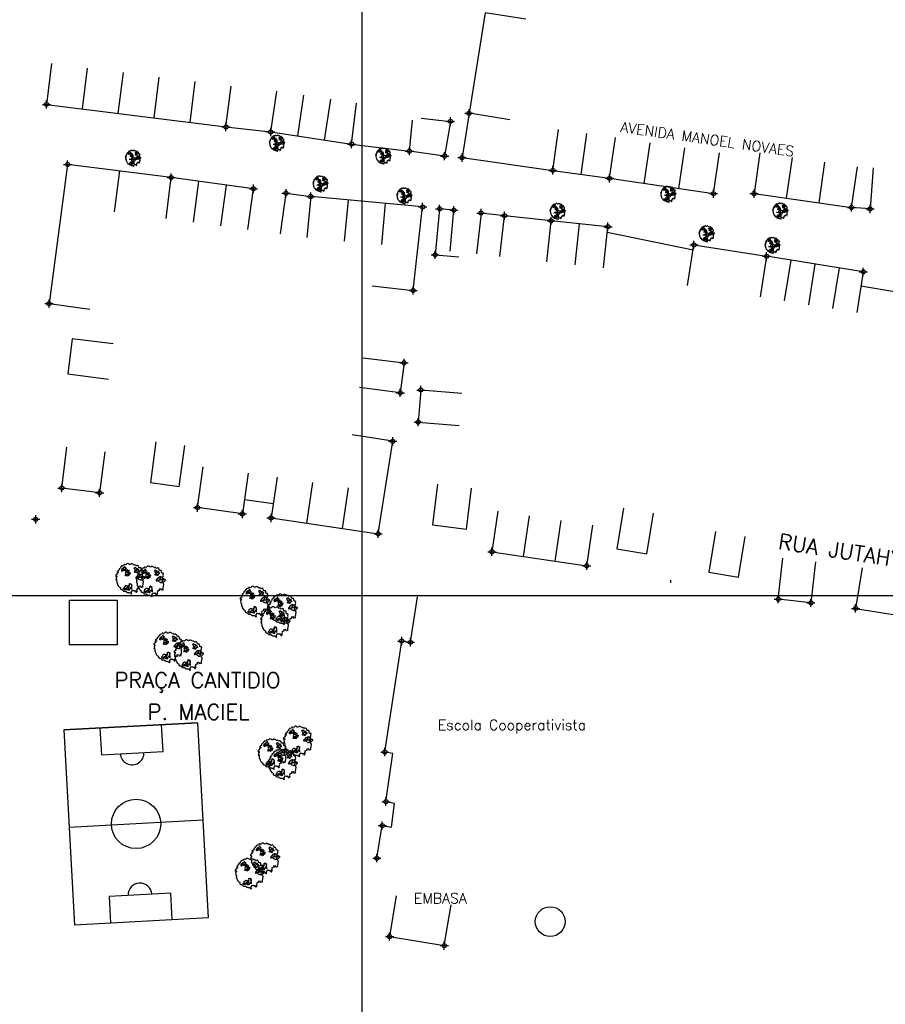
# Model space of a CAD drawing. Extents: x 539028 to 544996, y 8596245 to 8601028.
# Tile 7 of 41: x 541779 to 541947, y 8597684 to 8597875. Entities that reach past the tile are written whole.
import ezdxf
from ezdxf.enums import TextEntityAlignment as Align

# ---------------------------------------------------------------- set-up
doc = ezdxf.new("R2010")
doc.units = 0
doc.header["$MEASUREMENT"] = 0
doc.header["$PDMODE"] = 34
doc.header["$PDSIZE"] = 0.8
for name, color, linetype in [('ARVORE', 100, 'Continuous'), ('CAMPO_FUT', 7, 'Continuous'), ('CASA', 2, 'Continuous'), ('CERCA', 9, 'CERCA_LINE'), ('CX', 7, 'Continuous'), ('ESTACAO', 4, 'Continuous'), ('MALHA', 9, 'Continuous'), ('RESERV', 2, 'Continuous'), ('TEXTO', 2, 'Continuous'), ('TXT_NRUA', 2, 'Continuous')]:
    doc.layers.add(name, color=color, linetype=linetype)
doc.styles.add('GEOSIS', font='ROMANS.SHX')
doc.styles.get("Standard").update_dxf_attribs({"font": 'romans.shx'})
doc.linetypes.add('CERCA_LINE', pattern='A,0.5,-0.2,["X",Standard,S=0.1,R=0,X=-0.1,Y=-0.05],-0.25', length=0.95)

# ---------------------------------------------------------------- blocks, each defined once
blk = doc.blocks.new('CAMPO')
at = {"layer": 'CAMPO_FUT'}
for p, q in [((-12.92, 36.45), (-22.33, 45.42)), ((-33.62, 14.73), (-12.92, 36.45)), ((-43.03, 23.7), (-33.62, 14.73))]:
    blk.add_line(p, q, dxfattribs=at)
for points in [[(-55.1, 11.03), (-10.26, 58.08)], [(-10.26, 58.08), (-55.1, 11.03)], [(-10.26, 58.08), (58.51, -7.45)], [(24.13, 25.31), (-20.72, -21.74)], [(-55.1, 11.03), (13.67, -54.51)], [(58.51, -7.45), (13.67, -54.51)], [(46.44, -20.12), (37.03, -11.15), (16.33, -32.87), (25.74, -41.84)], [(37.03, -11.15), (16.33, -32.87)]]:
    blk.add_lwpolyline(points, dxfattribs=at)
blk.add_circle((1.7, 1.79), 11.96, dxfattribs=at)
for centre, start, end in [((-23.27, 25.59), 226.3786, 46.3786), ((26.68, -22.01), 46.3786, 226.3786)]:
    blk.add_arc(centre, 5.73, start, end, dxfattribs=at)
blk = doc.blocks.new('ARVORE6')
for points in [[(-1.78, 2.18), (-1.87, 2.12), (-1.86, 2.06), (-1.96, 2), (-2.05, 1.97), (-2.08, 1.89), (-2.06, 1.79), (-2.1, 1.68), (-2.19, 1.63), (-2.27, 1.6), (-2.33, 1.57), (-2.45, 1.36), (-2.33, 1.3), (-2.23, 1.35), (-2.22, 1.26), (-2.33, 1.2), (-2.41, 1.18), (-2.5, 1.15), (-2.45, 1.07), (-2.41, 1.02), (-2.44, 0.93), (-2.62, 0.85), (-2.67, 0.79), (-2.68, 0.7), (-2.63, 0.68), (-2.63, 0.68), (-2.72, 0.62), (-2.77, 0.64), (-2.8, 0.64), (-2.76, 0.56), (-2.6, 0.57), (-2.52, 0.53), (-2.52, 0.45), (-2.55, 0.3), (-2.67, 0.25), (-2.67, 0.14), (-2.62, 0.04), (-2.54, -0.02), (-2.64, -0.1), (-2.71, -0.18), (-2.55, -0.26), (-2.51, -0.35), (-2.52, -0.52), (-2.56, -0.64), (-2.47, -0.83), (-2.4, -0.89), (-2.4, -0.98), (-2.37, -1.12), (-2.27, -1.33), (-2.13, -1.49), (-2.01, -1.61), (-1.91, -1.6), (-1.82, -1.73), (-1.82, -1.97), (-1.67, -2.08), (-1.49, -2.07), (-1.39, -2.11), (-1.32, -2.23), (-1.16, -2.42), (-0.93, -2.41), (-0.86, -2.4), (-0.72, -2.42), (-0.63, -2.56), (-0.57, -2.61), (-0.47, -2.6), (-0.42, -2.64), (-0.31, -2.66), (-0.21, -2.67), (-0.05, -2.69), (0.08, -2.72), (0.33, -2.98), (0.41, -2.85), (0.29, -2.74), (0.37, -2.7), (0.37, -2.57), (0.35, -2.45), (0.49, -2.41), (0.48, -2.27), (0.55, -2.2), (0.71, -2.27), (0.86, -2.29), (0.93, -2.24), (1.05, -2.42), (1.2, -2.34), (1.2, -2.58), (1.34, -2.57), (1.43, -2.44), (1.51, -2.34), (1.36, -2.24), (1.43, -2.14), (1.39, -2.09), (1.47, -2.01), (1.5, -1.96), (1.43, -1.84), (1.5, -1.8), (1.6, -1.74), (1.69, -1.67), (1.78, -1.64), (1.8, -1.74), (1.86, -1.66), (1.81, -1.55), (1.82, -1.42), (1.99, -1.37), (2.13, -1.42), (2.06, -1.53), (2.22, -1.64), (2.33, -1.61), (2.46, -1.55), (2.59, -1.56), (2.55, -1.46), (2.48, -1.32), (2.56, -1.2), (2.63, -1.06), (2.62, -0.92), (2.62, -0.78), (2.67, -0.66), (2.68, -0.46), (2.57, -0.39), (2.51, -0.26), (2.59, -0.13), (2.7, -0.02), (2.83, 0.11), (2.96, 0.28), (2.92, 0.43), (2.91, 0.44), (2.81, 0.32), (2.7, 0.39), (2.73, 0.48), (2.68, 0.53), (2.6, 0.48), (2.4, 0.45), (2.42, 0.58), (2.5, 0.64), (2.48, 0.76), (2.34, 0.89), (2.54, 0.99), (2.59, 1.1), (2.57, 1.23), (2.55, 1.36), (2.62, 1.47), (2.63, 1.57), (2.5, 1.63), (2.35, 1.59), (2.24, 1.71), (2.23, 1.89), (2.21, 1.98), (2.15, 2.13), (1.92, 2.14), (1.79, 2.22), (1.77, 2.29), (1.73, 2.39), (1.69, 2.5), (1.51, 2.62), (1.35, 2.59), (1.28, 2.53), (1.19, 2.58), (1.11, 2.69), (0.99, 2.74), (0.84, 2.66), (0.73, 2.81), (0.32, 2.98), (0.23, 2.85), (0.07, 2.78), (-0.06, 2.82), (-0.27, 2.96), (-0.48, 3), (-0.62, 2.87), (-0.7, 2.78), (-0.82, 2.74), (-0.98, 2.81), (-1.11, 2.78), (-1.2, 2.57), (-1.42, 2.56), (-1.58, 2.52), (-1.57, 2.41), (-1.77, 2.34), (-1.73, 2.23), (-1.75, 2.2)], [(-0.88, 2.44), (-0.95, 2.35), (-0.87, 2.29), (-0.92, 2.24), (-0.88, 2.15), (-0.78, 2.14), (-0.74, 2.15), (-0.67, 2.08), (-0.7, 2.02), (-0.8, 1.98), (-0.92, 1.89), (-0.95, 1.77), (-0.81, 1.75), (-0.7, 1.77), (-0.59, 1.82), (-0.46, 1.77), (-0.51, 1.71), (-0.49, 1.63), (-0.34, 1.66), (-0.27, 1.68), (-0.09, 1.52), (-0.27, 1.42), (-0.32, 1.37), (-0.18, 1.25), (0, 1.26), (0.14, 1.15), (0.04, 1.02), (-0.03, 0.86), (-0.02, 0.8), (-0.17, 0.76), (-0.27, 0.72), (-0.29, 0.58), (-0.48, 0.53), (-0.51, 0.64), (-0.48, 0.74), (-0.6, 0.74), (-0.74, 0.68), (-0.83, 0.62), (-0.91, 0.65), (-0.75, 0.84), (-0.75, 0.9), (-0.78, 0.97), (-0.71, 1.09), (-0.8, 1.19), (-0.68, 1.38), (-0.8, 1.61), (-0.8, 1.69), (-0.88, 1.7), (-0.97, 1.64), (-1.06, 1.59), (-1.12, 1.63), (-1.14, 1.67), (-1.32, 1.64), (-1.38, 1.57), (-1.51, 1.46), (-1.51, 1.46), (-1.56, 1.55), (-1.56, 1.63), (-1.61, 1.7), (-1.56, 1.82), (-1.53, 1.91), (-1.43, 1.98), (-1.4, 2.07), (-1.26, 2.08), (-1.21, 2.2), (-1.1, 2.21), (-0.99, 2.32), (-0.95, 2.39)], [(-0.91, 1.69), (-1.13, 1.76), (-1.24, 2.14), (-1.27, 2.14), (-1.18, 1.78), (-1.57, 1.66), (-1.57, 1.63), (-1.12, 1.73), (-0.99, 1.67)], [(1.21, 2.06), (1.32, 1.92), (1.4, 1.99), (1.43, 2.02), (1.55, 2.02), (1.51, 1.88), (1.59, 1.85), (1.69, 1.84), (1.75, 1.77), (1.61, 1.68), (1.7, 1.6), (1.85, 1.57), (1.72, 1.47), (1.62, 1.45), (1.48, 1.42), (1.48, 1.18), (1.36, 1.16), (1.19, 1.3), (1.2, 1.31), (1.09, 1.3), (1.07, 1.23), (0.97, 1.25), (0.92, 1.33), (1.11, 1.55), (1.06, 1.66), (1.03, 1.75), (0.96, 1.81), (0.99, 1.96), (0.83, 2.05), (0.94, 2.19), (0.97, 2.22), (1.05, 2.28), (1.1, 2.22), (1.25, 2.06), (1.28, 2.03)], [(-1.27, 1.75), (-1.25, 1.72), (-1.3, 1.74)], [(-1.06, 1.74), (-1.06, 1.72), (-1.01, 1.73)], [(0, 0.91), (-0.4, 1.34), (-0.4, 1.68), (-0.44, 1.68), (-0.45, 1.4), (-0.8, 1.64), (-0.81, 1.61), (-0.48, 1.35), (-0.18, 0.98), (-0.75, 0.89), (-0.75, 0.86), (-0.15, 0.91), (-0.07, 0.81)], [(-0.49, 0.94), (-0.49, 0.89), (-0.53, 0.92)], [(-0.51, 1.38), (-0.49, 1.43)], [(-0.35, 1.21), (-0.32, 1.26), (-0.39, 1.24)], [(-0.22, 1), (-0.25, 0.91), (-0.29, 0.97), (-0.29, 0.92)], [(-0.23, 1.06), (-0.18, 1.12), (-0.27, 1.1)], [(-0.09, 0.88), (-0.05, 0.95), (-0.13, 0.9), (-0.09, 0.99)], [(1.17, 1.62), (1.07, 1.45), (1.49, 1.26), (1.49, 1.24), (1.03, 1.41), (0.94, 1.3)], [(1.07, 1.61), (1.51, 1.9), (1.55, 1.88), (1.16, 1.57)], [(1.11, 1.63), (1.17, 1.6), (1.14, 1.67), (1.22, 1.64), (1.22, 1.69)], [(1.17, 1.41), (1.13, 1.38), (1.18, 1.41), (1.18, 1.35)], [(1.35, 0.46), (1.31, 0.36), (1.17, 0.31), (1.19, 0.12), (1.23, 0.12), (1.35, 0.12), (1.61, 0.22), (1.69, 0.16), (1.65, 0.07), (1.7, -0.02), (1.84, -0.09), (1.93, -0.07), (2.01, -0.17), (2.19, -0.18), (2.26, -0.21), (2.39, -0.13), (2.33, 0.05), (2.47, 0.12), (2.51, 0.31), (2.33, 0.5), (2.42, 0.64), (2.36, 0.77), (2.27, 0.83), (2.12, 0.82), (2.02, 0.94), (1.83, 0.86), (1.8, 0.82), (1.62, 0.74), (1.48, 0.64), (1.48, 0.48), (1.33, 0.48), (1.32, 0.31)], [(1.34, 1.8), (1.41, 1.76), (1.41, 1.82)], [(1.38, 0.16), (1.81, 0.34), (1.96, 0.66), (1.97, 0.94), (1.97, 0.62), (1.88, 0.35), (2.44, 0.3), (1.88, 0.29), (1.7, 0.18)], [(1.47, 0.19), (1.51, 0.17), (1.52, 0.22), (1.55, 0.21), (1.61, 0.25), (1.71, 0.21)], [(1.78, 0.32), (1.84, 0.28), (1.77, 0.29)], [(1.88, 0.47), (1.93, 0.45), (1.88, 0.43), (1.91, 0.4), (1.85, 0.38)], [(1.98, 0.34), (1.98, 0.28), (2.02, 0.34)], [(0.19, -1.76), (0.02, -1.82), (0.05, -1.9), (0, -1.95), (-0.03, -1.97), (-0.07, -2.06), (-0.05, -2.11), (-0.03, -2.18), (-0.17, -2.19), (-0.25, -2.1), (-0.38, -2.11), (-0.49, -2.16), (-0.53, -2.05), (-0.56, -2.02), (-0.66, -1.97), (-0.77, -2.06), (-0.84, -2.13), (-1.03, -2.13), (-1.06, -2.11), (-1.07, -2.02), (-1.11, -1.99), (-1.25, -1.88), (-1.09, -1.77), (-1, -1.63), (-1.02, -1.52), (-0.91, -1.45), (-0.76, -1.31), (-0.7, -1.28), (-0.54, -1.31), (-0.45, -1.44), (-0.34, -1.39), (-0.2, -1.28), (0, -1.15), (-0.09, -0.96), (0.07, -0.87), (0.11, -0.89), (0.41, -1.08), (0.32, -1.14), (0.26, -1.19), (0.28, -1.24), (0.43, -1.31), (0.32, -1.38), (0.37, -1.96), (0.39, -2), (0.31, -1.87), (0.43, -1.76), (0.43, -1.68), (0.36, -1.63), (0.21, -1.68), (0.12, -1.73)], [(-0.77, -1.87), (-1.1, -2.03), (-0.78, -1.91), (-0.7, -2.04), (-0.73, -1.88)], [(-0.19, -1.31), (-0.25, -1.56), (-0.84, -1.91), (-0.27, -1.66), (-0.33, -2.11), (-0.26, -2.1), (-0.05, -1.15)], [(-0.27, -1.58), (-0.28, -1.66), (-0.33, -1.61), (-0.35, -1.67), (-0.39, -1.65), (-0.41, -1.68)], [(-0.27, -1.74), (-0.21, -1.78), (-0.29, -1.83)], [(-0.21, -1.55), (-0.16, -1.58), (-0.24, -1.57)], [(-0.18, -1.24), (-0.1, -1.25), (-0.18, -1.29), (-0.1, -1.33), (-0.18, -1.35), (-0.1, -1.41)], [(-0.29, -1.96), (-0.24, -1.98), (-0.31, -2.01)]]:
    blk.add_lwpolyline(points)
blk = doc.blocks.new('C')
at = {"layer": 'CASA'}
blk.add_lwpolyline([(0, 0), (0, 8)], dxfattribs=at)

msp = doc.modelspace()

# ---------------------------------------------------------------- linework, layer by layer
at = {"layer": 'ARVORE'}
for p in [(541829.086, 8597850.801, 701.395), (541801.13, 8597847.883, 701.096), (541849.765, 8597848.306, 701.492), (541837.557, 8597842.89, 701.444), (541905.113, 8597840.883, 701.649), (541853.851, 8597840.565, 701.566), (541883.636, 8597837.541, 701.868), (541926.896, 8597837.612, 701.24), (541912.58, 8597833.193, 701.608), (541925.376, 8597830.937, 701.395)]:
    msp.add_point(p, dxfattribs=at)
at = {"layer": 'CASA'}
for p, q in [((541785.253, 8597866.478, 701.417), (541784.259, 8597858.54, 701.417)), ((541819.137, 8597854.171, 701.417), (541820.131, 8597862.109, 701.417)), ((541843.541, 8597850.84, 701.417), (541844.515, 8597858.781, 701.417)), ((541784.259, 8597858.54, 701.417), (541819.137, 8597854.171, 701.417)), ((541827.831, 8597853.19, 701.417), (541843.541, 8597850.84, 701.417)), ((541893.656, 8597844.185, 701.502), (541894.827, 8597852.099, 701.502)), ((541913.856, 8597841.196, 701.502), (541915.027, 8597849.11, 701.502)), ((541922.867, 8597849.135, 700.695), (541921.733, 8597841.216, 700.695)), ((541788.358, 8597846.866, 702.278), (541784.758, 8597819.829, 702.278)), ((541808.48, 8597844.336, 702.278), (541788.358, 8597846.866, 702.278)), ((541882.638, 8597845.716, 701.502), (541893.656, 8597844.185, 701.502)), ((541940.676, 8597838.503, 700.695), (541941.81, 8597846.422, 700.695)), ((541807.482, 8597836.399, 702.278), (541808.48, 8597844.336, 702.278)), ((541824.487, 8597842.147, 701.544), (541808.48, 8597844.336, 701.544)), ((541893.656, 8597844.185, 701.502), (541913.856, 8597841.196, 701.502)), ((541823.403, 8597834.22, 701.544), (541824.487, 8597842.147, 701.544)), ((541835.609, 8597840.636, 701.566), (541834.865, 8597832.671, 701.566)), ((541857.331, 8597838.606, 701.566), (541835.609, 8597840.636, 701.566)), ((541921.733, 8597841.216, 700.695), (541940.676, 8597838.503, 700.695)), ((541855.504, 8597822.375, 701.566), (541857.331, 8597838.606, 701.566)), ((541893.339, 8597834.768, 702.012), (541882.316, 8597835.923, 702.012)), ((541886.993, 8597827.389, 702.039), (541887.827, 8597835.346, 702.039)), ((541892.504, 8597826.811, 702.012), (541893.339, 8597834.768, 702.012)), ((541942.958, 8597826, 701.425), (541924.185, 8597829.023, 701.425)), ((541942.958, 8597826, 701.523), (541941.686, 8597818.102, 701.523)), ((541847.554, 8597823.269, 701.566), (541855.504, 8597822.375, 701.566)), ((541949.058, 8597822.132, 701.523), (541942.493, 8597823.239, 701.523)), ((541784.758, 8597819.829, 702.278), (541792.688, 8597818.773, 702.278)), ((541851.523, 8597793.071, 703.575), (541843.62, 8597794.31, 703.575)), ((541848.703, 8597775.08, 703.575), (541851.523, 8597793.071, 703.575)), ((541829.083, 8597786.09, 703.575), (541827.904, 8597778.177, 703.575)), ((541871.974, 8597779.509, 704.574), (541870.802, 8597771.595, 704.574)), ((541827.904, 8597778.177, 703.575), (541848.703, 8597775.08, 703.575)), ((541889.232, 8597768.864, 704.574), (541890.405, 8597776.778, 704.574)), ((541870.802, 8597771.595, 704.574), (541889.232, 8597768.864, 704.574)), ((541942.748, 8597768.5, 705.04), (541941.477, 8597760.602, 705.04)), ((541905.548, 8597765.574, 704.646), (541905.599, 8597766.093, 704.646)), ((541941.477, 8597760.602, 705.04), (541970.545, 8597755.925, 705.04))]:
    msp.add_line(p, q, dxfattribs=at)
for points, elevation in [([(541877.37, 8597875.109), (541869.469, 8597876.364), (541866.368, 8597856.824)], 700.745), ([(541819.137, 8597854.171), (541827.831, 8597853.19), (541829.015, 8597861.102)], 701.417), ([(541843.541, 8597850.84), (541854.782, 8597849.461), (541855.374, 8597855.481)], 701.417), ([(541857.074, 8597855.885), (541862.767, 8597855.234), (541861.619, 8597848.493), (541854.782, 8597849.461)], 700.87), ([(541874.27, 8597855.577), (541866.368, 8597856.824), (541865.006, 8597848.198), (541882.638, 8597845.716), (541883.753, 8597853.637)], 701.502), ([(541829.709, 8597833.371), (541830.797, 8597841.297), (541835.609, 8597840.636)], 701.656), ([(541862.668, 8597830.023), (541863.4, 8597837.989), (541860.645, 8597838.242), (541859.772, 8597829.306), (541864.366, 8597828.92)], 702.398), ([(541872.36, 8597828.958), (541873.257, 8597836.908), (541868.699, 8597837.422), (541867.802, 8597829.473)], 702.042), ([(541881.482, 8597827.967), (541882.316, 8597835.923), (541873.257, 8597836.908)], 702.012), ([(541908.824, 8597823.321), (541910.056, 8597831.226), (541924.185, 8597829.023), (541922.953, 8597821.119)], 701.771), ([(541845.796, 8597809.317), (541853.733, 8597808.313), (541852.996, 8597802.488), (541845.059, 8597803.492)], 702.948), ([(541864.969, 8597802.359), (541856.997, 8597803.021), (541856.48, 8597796.792), (541864.452, 8597796.131)], 703.482), ([(541795.578, 8597790.994), (541794.581, 8597783.057), (541787.243, 8597783.978), (541788.239, 8597791.916)], 703.349), ([(541823.442, 8597786.878), (541822.325, 8597778.957), (541813.594, 8597780.188), (541814.711, 8597788.11)], 703.833), ([(541822.712, 8597781.73), (541828.292, 8597780.95)], 703.833), ([(541933.665, 8597769.628), (541932.781, 8597761.677), (541926.449, 8597762.381), (541927.333, 8597770.332)], 704.659), ([(541848.45, 8597712.037), (541849.505, 8597718.375), (541851.307, 8597718.083), (541851.854, 8597722.68), (541850.212, 8597723.02), (541851.526, 8597732.42), (541849.996, 8597732.658), (541853.29, 8597754.233), (541854.983, 8597753.996), (541856.325, 8597762.845)], 705.496), ([(541852.224, 8597704.704), (541850.918, 8597696.811), (541861.558, 8597695.05), (541862.864, 8597702.943)], 705.963)]:
    msp.add_lwpolyline(points, dxfattribs=dict(at, elevation=elevation))
for points in [[(541797.187, 8597811.996), (541789.251, 8597813.006), (541788.379, 8597806.158), (541796.315, 8597805.147)], [(541805.517, 8597792.987), (541804.46, 8597785.057), (541810.068, 8597784.31), (541811.124, 8597792.24)], [(541860.217, 8597784.749), (541859.249, 8597776.808), (541865.839, 8597776.005), (541866.807, 8597783.946)], [(541896.404, 8597780.042), (541895.09, 8597772.15), (541900.875, 8597771.187), (541902.19, 8597779.078)], [(541914.244, 8597775.545), (541912.929, 8597767.654), (541918.715, 8597766.69), (541920.029, 8597774.581)]]:
    msp.add_lwpolyline(points, dxfattribs=at)
msp.add_lwpolyline([(541788.728, 8597762.212), (541797.995, 8597762.212), (541797.995, 8597753.531), (541788.728, 8597753.531)], close=True, dxfattribs=at)
for p in [(541784.259, 8597858.54, 700.846), (541866.368, 8597856.824, 700.745), (541819.137, 8597854.171, 701.417), (541862.767, 8597855.234, 700.87), (541827.831, 8597853.19, 701.628), (541843.541, 8597850.84, 701.671), (541854.782, 8597849.461, 701.664), (541861.619, 8597848.493, 701.51), (541788.358, 8597846.866, 701.616), (541865.006, 8597848.198, 701.312), (541882.638, 8597845.716, 701.908), (541808.48, 8597844.336, 701.544), (541893.656, 8597844.185, 702.029), (541824.487, 8597842.147, 701.478), (541830.797, 8597841.297, 701.656), (541913.856, 8597841.196, 701.502), (541921.733, 8597841.216, 700.908), (541835.609, 8597840.636, 701.566), (541857.331, 8597838.606, 701.606), (541860.645, 8597838.242, 701.599), (541863.4, 8597837.989, 702.029), (541868.699, 8597837.422, 702.042), (541873.257, 8597836.908, 702.012), (541940.676, 8597838.503, 700.695), (541882.316, 8597835.923, 702.052), (541893.339, 8597834.768, 701.985), (541910.056, 8597831.226, 701.771), (541859.772, 8597829.306, 702.398), (541924.185, 8597829.023, 701.598), (541942.958, 8597826, 701.425), (541855.504, 8597822.375, 702.441), (541784.758, 8597819.829, 702.278), (541853.733, 8597808.313, 702.948), (541852.996, 8597802.488, 703.349), (541856.997, 8597803.021, 703.321), (541856.48, 8597796.792, 703.482), (541851.523, 8597793.071, 703.575), (541787.243, 8597783.978, 703.298), (541794.581, 8597783.057, 703.349), (541813.594, 8597780.188, 703.671), (541822.325, 8597778.957, 703.833), (541827.904, 8597778.177, 703.811), (541848.703, 8597775.08, 704.085), (541870.802, 8597771.595, 704.34), (541889.232, 8597768.864, 704.574), (541926.449, 8597762.381, 704.646), (541932.781, 8597761.677, 704.659), (541941.477, 8597760.602, 704.892), (541853.29, 8597754.233, 704.41), (541854.983, 8597753.996, 704.49), (541849.996, 8597732.658, 704.814), (541850.212, 8597723.02, 705.131), (541849.505, 8597718.375, 705.499), (541848.45, 8597712.037, 705.496), (541850.918, 8597696.811, 705.91), (541861.558, 8597695.05, 705.963)]:
    msp.add_point(p, dxfattribs=at)
at = {"layer": 'CERCA'}
for points, elevation in [([(541944.873, 8597846.214), (541944.282, 8597838.235), (541940.676, 8597838.503)], 700.741), ([(541893.227, 8597833.7), (541909.912, 8597830.3)], 702.012)]:
    msp.add_lwpolyline(points, dxfattribs=dict(at, elevation=elevation))
msp.add_point((541944.282, 8597838.235, 700.741), dxfattribs=at)
at = {"layer": 'CX'}
msp.add_point((541782.164, 8597777.913, 703.105), dxfattribs=at)
at = {"layer": 'MALHA'}
for p, q in [((541845.513, 8601028.275), (541845.513, 8596264.109)), ((539050.307, 8597763.105), (544995.7, 8597763.105))]:
    msp.add_line(p, q, dxfattribs=at)
at = {"layer": 'RESERV'}
msp.add_circle((541882.133, 8597699.707), 2.891, dxfattribs=at)

# ---------------------------------------------------------------- block references
at = {"layer": 'ARVORE', "xscale": 0.5260327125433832, "yscale": 0.5260327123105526, "zscale": 0.526032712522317}
for p in [(541828.991, 8597850.971, 701.395), (541801.035, 8597848.052, 701.096), (541849.669, 8597848.476, 701.492), (541837.461, 8597843.06, 701.444), (541853.755, 8597840.735, 701.566), (541905.018, 8597841.052, 701.649), (541883.541, 8597837.711, 701.868), (541926.8, 8597837.781, 701.24), (541912.485, 8597833.362, 701.608), (541925.28, 8597831.107, 701.395)]:
    msp.add_blockref('ARVORE6', p, dxfattribs=at)
at = {"layer": 'ARVORE'}
for p in [(541800.437, 8597766.319), (541804.391, 8597765.825), (541824.655, 8597761.874), (541830.092, 8597760.392), (541828.609, 8597757.923), (541807.851, 8597752.984), (541811.805, 8597751.502), (541833.057, 8597734.71), (541828.115, 8597732.24), (541830.092, 8597730.265), (541826.632, 8597711.991), (541823.667, 8597709.027)]:
    msp.add_blockref('ARVORE6', p, dxfattribs=at)
at = {"layer": 'CASA'}
for p, rotation in [((541791.234, 8597857.666, 701.417), 352.8595778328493), ((541798.21, 8597856.792, 701.417), 352.8595778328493), ((541805.186, 8597855.919, 701.417), 352.8595778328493), ((541812.161, 8597855.045, 701.417), 352.8595778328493), ((541833.068, 8597852.407, 701.417), 351.4912264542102), ((541838.304, 8597851.624, 701.417), 351.4912264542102), ((541888.147, 8597844.95, 701.502), 352.0915617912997), ((541900.389, 8597843.189, 701.502), 351.5832078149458), ((541907.123, 8597842.192, 701.502), 351.5832078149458), ((541928.047, 8597840.312, 700.695), 351.8491501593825), ((541934.362, 8597839.407, 700.695), 351.8491501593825), ((541798.419, 8597845.601, 702.278), 172.8352454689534), ((541813.815, 8597843.606, 701.544), 172.2108437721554), ((541819.151, 8597842.876, 701.544), 172.2108437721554), ((541842.85, 8597839.96, 701.566), 174.659912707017), ((541850.09, 8597839.283, 701.566), 174.659912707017), ((541928.878, 8597828.268, 701.425), 170.8518355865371), ((541933.572, 8597827.512, 701.425), 170.8518355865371), ((541938.265, 8597826.756, 701.425), 170.8518355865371), ((541834.837, 8597777.145, 703.575), 351.5289070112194), ((541841.77, 8597776.112, 703.575), 351.5289070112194), ((541876.945, 8597770.685, 704.574), 351.5717803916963), ((541883.089, 8597769.774, 704.574), 351.5717803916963)]:
    msp.add_blockref('C', p, dxfattribs=dict(at, rotation=rotation))
at = {"layer": 'ESTACAO', "xscale": 0.3999999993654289, "yscale": 0.400000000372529, "zscale": 0.4, "rotation": 316.7555040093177}
msp.add_blockref('CAMPO', (541800.677, 8597718.645), dxfattribs=at)

# ---------------------------------------------------------------- texts
at = {"layer": 'TEXTO', "style": 'GEOSIS'}
for s, height, p in [('PRAÇA CANTIDIO', 3, (541797.469, 8597744.224)), ('P. MACIEL', 3, (541803.89, 8597738.062)), ('Escola Cooperativista', 2, (541860.301, 8597736.338)), ('EMBASA', 2, (541855.641, 8597702.651))]:
    msp.add_text(s, height=height, dxfattribs=at).set_placement(p, align=Align.BOTTOM_LEFT)
at = {"layer": 'TXT_NRUA', "style": 'GEOSIS'}
for s, height, rotation, p in [('AVENIDA MANOEL NOVAES', 2, 351.90577, (541895.591, 8597852.615)), ('RUA JUTAHY JUNIOR', 3, 351.18892, (541926.136, 8597771.312, 704.659))]:
    msp.add_text(s, height=height, rotation=rotation, dxfattribs=at).set_placement(p, align=Align.BOTTOM_LEFT)

doc.saveas('drawing.dxf')
